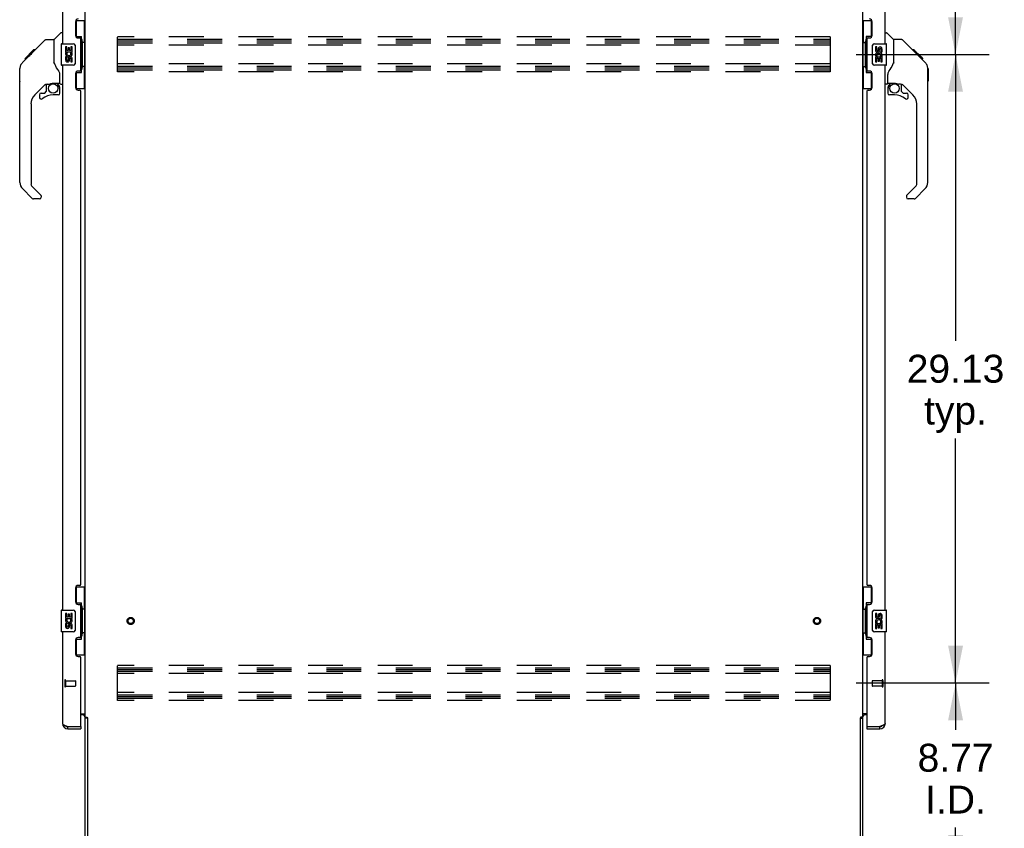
# Model space of a CAD drawing. Header units: inches. Extents: x 0 to 293, y 0 to 190.
# Tile 15 of 22: x 154 to 200, y 64 to 101. Entities that reach past the tile are written whole.
import ezdxf

# ---------------------------------------------------------------- set-up
doc = ezdxf.new("R2010")
doc.units = ezdxf.units.IN
doc.header["$LTSCALE"] = 16.117381
doc.header["$MEASUREMENT"] = 0
doc.linetypes.add('HIDDEN', pattern=[0.2, 0.1, -0.1])
doc.layers.get('0').update_dxf_attribs({"linetype": 'CONTINUOUS'})
for name, color, linetype in [('02___PRT_ALL_AXES', 7, 'CONTINUOUS'), ('DEFAULT_2', 8, 'HIDDEN'), ('DIMENSIONS', 7, 'CONTINUOUS')]:
    doc.layers.add(name, color=color, linetype=linetype)
doc.styles.get("Standard").update_dxf_attribs({"font": 'arial.ttf'})
doc.dimstyles.new('DIMSTYLE_1', dxfattribs={"dimtxt": 1.292838, "dimasz": 1.723784, "dimexe": 0.09, "dimexo": 0.07, "dimgap": 0.0375, "dimtad": 0, "dimtih": 1, "dimtoh": 1, "dimzin": 4, "dimdsep": 46, "dimtxsty": 'Standard', "dimblk": '_FILLED', "dimblk1": '_FILLED', "dimblk2": '_FILLED', "dimcen": 0.09, "dimazin": 1, "dimtfac": 1, "dimtdec": 3, "dimtofl": 0, "dimtmove": 0, "dimatfit": 3, "dimldrblk": '_FILLED', "dimfxl": 1, "dimtolj": 1, "dimtzin": 4, "dimarcsym": 0})

# ---------------------------------------------------------------- blocks, each defined once
blk = doc.blocks.new('_FILLED')
at = {"color": 0, "linetype": 'ByBlock'}
blk.add_solid([(0, 0), (-1, 0.2), (-1, -0.2)], dxfattribs=at)
blk = doc.blocks.new('*D17')
at = {"layer": 'DIMENSIONS', "color": 2, "linetype": 'Continuous'}
for p, q in [((193.158, 128.499), (199.317, 128.499)), ((197.766, 128.499), (197.766, 115.23)), ((197.766, 99.374), (197.766, 110.705)), ((193.158, 99.374), (199.317, 99.374))]:
    blk.add_line(p, q, dxfattribs=at)
at = {"layer": 'DIMENSIONS', "color": 2, "linetype": 'Continuous', "xscale": 1.7237841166, "yscale": 1.7237841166, "zscale": 1.7237841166}
for p, rotation in [((197.766, 128.499), 90), ((197.766, 99.374), 270)]:
    blk.add_blockref('_FILLED', p, dxfattribs=dict(at, rotation=rotation))
at = {"layer": 'DIMENSIONS', "color": 2, "linetype": 'Continuous', "insert": (197.766, 114.583), "char_height": 1.2928, "width": 4.51772, "attachment_point": 2, "line_spacing_factor": 0.9}
blk.add_mtext('29.13\\Ptyp.', dxfattribs=at)
blk = doc.blocks.new('*D18')
at = {"layer": 'DIMENSIONS', "color": 2, "linetype": 'Continuous'}
for p, q in [((193.158, 99.374), (199.317, 99.374)), ((197.766, 99.374), (197.766, 86.105)), ((197.766, 70.249), (197.766, 81.58)), ((193.158, 70.249), (199.317, 70.249))]:
    blk.add_line(p, q, dxfattribs=at)
at = {"layer": 'DIMENSIONS', "color": 2, "linetype": 'Continuous', "xscale": 1.7237841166, "yscale": 1.7237841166, "zscale": 1.7237841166}
for p, rotation in [((197.766, 99.374), 90), ((197.766, 70.249), 270)]:
    blk.add_blockref('_FILLED', p, dxfattribs=dict(at, rotation=rotation))
at = {"layer": 'DIMENSIONS', "color": 2, "linetype": 'Continuous', "insert": (197.766, 85.458), "char_height": 1.2928, "width": 4.51772, "attachment_point": 2, "line_spacing_factor": 0.9}
blk.add_mtext('29.13\\Ptyp.', dxfattribs=at)
blk = doc.blocks.new('*D19')
at = {"layer": 'DIMENSIONS', "color": 2, "linetype": 'Continuous'}
for p, q in [((193.158, 70.249), (199.317, 70.249)), ((197.766, 70.249), (197.766, 68.078)), ((197.766, 61.478), (197.766, 63.553)), ((194.412, 61.478), (199.317, 61.478))]:
    blk.add_line(p, q, dxfattribs=at)
at = {"layer": 'DIMENSIONS', "color": 2, "linetype": 'Continuous', "xscale": 1.7237841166, "yscale": 1.7237841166, "zscale": 1.7237841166}
for p, rotation in [((197.766, 70.249), 90), ((197.766, 61.478), 270)]:
    blk.add_blockref('_FILLED', p, dxfattribs=dict(at, rotation=rotation))
at = {"layer": 'DIMENSIONS', "color": 2, "linetype": 'Continuous', "insert": (197.766, 67.432), "char_height": 1.2928, "width": 3.51325, "attachment_point": 2, "line_spacing_factor": 0.9}
blk.add_mtext('8.77\\PI.D.', dxfattribs=at)

msp = doc.modelspace()

# ---------------------------------------------------------------- linework, layer by layer
at = {"color": 3, "linetype": 'Continuous'}
for p, q in [((157.451, 68.667), (157.451, 130.082)), ((193.451, 130.082), (193.451, 68.667)), ((156.393, 125.124), (156.393, 99.874)), ((194.509, 99.874), (194.509, 125.124)), ((156.997, 100.892), (156.997, 100.272)), ((193.905, 100.272), (193.905, 100.892)), ((157.127, 100.142), (157.187, 100.142)), ((157.247, 98.667), (157.247, 100.082)), ((193.655, 100.082), (193.655, 98.667)), ((193.715, 100.142), (193.775, 100.142)), ((156.393, 98.874), (156.393, 73.624)), ((157.187, 98.607), (157.127, 98.607)), ((193.775, 98.607), (193.715, 98.607)), ((194.509, 73.624), (194.509, 98.874)), ((156.997, 98.477), (156.997, 97.857)), ((193.905, 97.857), (193.905, 98.477)), ((157.127, 97.727), (157.187, 97.727)), ((157.247, 74.832), (157.247, 97.667)), ((193.655, 97.667), (193.655, 74.832)), ((193.715, 97.727), (193.775, 97.727)), ((156.997, 74.642), (156.997, 74.022)), ((157.187, 74.772), (157.127, 74.772)), ((193.775, 74.772), (193.715, 74.772)), ((193.905, 74.022), (193.905, 74.642)), ((157.127, 73.892), (157.187, 73.892)), ((193.715, 73.892), (193.775, 73.892)), ((157.247, 72.417), (157.247, 73.832)), ((193.655, 73.832), (193.655, 72.417)), ((156.393, 72.624), (156.393, 68.371)), ((194.509, 68.371), (194.509, 72.624)), ((156.997, 72.227), (156.997, 71.607)), ((157.187, 72.357), (157.127, 72.357)), ((193.775, 72.357), (193.715, 72.357)), ((193.905, 71.607), (193.905, 72.227)), ((157.127, 71.477), (157.187, 71.477)), ((157.247, 68.248), (157.247, 71.417)), ((193.655, 71.417), (193.655, 68.248)), ((193.715, 71.477), (193.775, 71.477)), ((157.247, 68.822), (157.451, 68.822)), ((157.309, 68.77), (157.247, 68.77)), ((157.451, 68.667), (157.526, 68.667)), ((157.451, 61.621), (157.451, 68.628)), ((157.542, 68.648), (157.544, 68.644)), ((157.555, 68.626), (157.555, 61.621)), ((193.347, 68.626), (193.347, 61.621)), ((193.451, 68.667), (193.377, 68.667)), ((193.655, 68.822), (193.451, 68.822)), ((193.451, 68.628), (193.451, 61.621)), ((193.655, 68.77), (193.594, 68.77)), ((156.64, 68.228), (157.227, 68.228)), ((156.64, 68.124), (157.247, 68.124)), ((193.655, 68.124), (194.263, 68.124)), ((193.675, 68.228), (194.263, 68.228)), ((194.295, 68.24), (194.263, 68.228))]:
    msp.add_line(p, q, dxfattribs=at)
at = {"color": 7, "linetype": 'Continuous'}
for p, q in [((157.011, 100.949), (157.451, 100.949)), ((157.047, 100.169), (157.047, 100.949)), ((157.412, 99.924), (157.412, 100.949)), ((193.451, 100.949), (193.892, 100.949)), ((193.49, 100.949), (193.49, 99.924)), ((193.855, 100.949), (193.855, 100.169)), ((156.005, 100.069), (156.303, 100.367)), ((156.393, 100.378), (156.331, 100.378)), ((194.509, 100.378), (194.572, 100.378)), ((194.897, 100.069), (194.6, 100.367)), ((154.959, 99.416), (155.583, 100.04)), ((155.639, 100.063), (156, 100.063)), ((156, 100.063), (156, 98.959)), ((157.047, 100.214), (157.274, 100.214)), ((157.274, 98.534), (157.274, 100.214)), ((157.311, 99.975), (157.311, 99.955)), ((157.311, 99.924), (157.311, 98.824)), ((157.434, 99.924), (157.311, 99.924)), ((157.434, 98.824), (157.434, 99.924)), ((193.469, 99.924), (193.591, 99.924)), ((193.469, 99.924), (193.469, 98.824)), ((193.591, 99.955), (193.591, 99.975)), ((193.591, 98.824), (193.591, 99.924)), ((193.855, 100.214), (193.628, 100.214)), ((193.628, 100.214), (193.628, 98.534)), ((195.264, 100.063), (194.903, 100.063)), ((194.903, 98.959), (194.903, 100.063)), ((196.085, 99.275), (195.32, 100.04)), ((154.65, 99.174), (155.06, 99.584)), ((155.043, 99.5), (154.976, 99.5)), ((155.06, 99.584), (155.062, 99.586)), ((155.126, 99.584), (155.06, 99.584)), ((155.06, 99.584), (155.127, 99.584)), ((155.062, 99.586), (155.128, 99.586)), ((156.333, 99.859), (156.333, 98.889)), ((156.348, 99.874), (156.888, 99.874)), ((156.988, 99.774), (156.988, 98.974)), ((193.914, 98.974), (193.914, 99.774)), ((194.014, 99.874), (194.554, 99.874)), ((194.569, 98.889), (194.569, 99.859)), ((195.841, 99.586), (195.774, 99.586)), ((195.848, 99.578), (195.782, 99.578)), ((195.858, 99.569), (195.791, 99.569)), ((195.865, 99.562), (195.798, 99.562)), ((195.873, 99.554), (195.806, 99.554)), ((195.892, 99.535), (195.826, 99.535)), ((195.841, 99.586), (196.168, 99.259)), ((195.915, 99.512), (195.848, 99.512)), ((195.938, 99.489), (195.871, 99.489)), ((195.962, 99.465), (195.895, 99.465)), ((195.986, 99.441), (195.919, 99.441)), ((154.54, 98.997), (154.818, 99.275)), ((154.646, 99.17), (154.649, 99.173)), ((154.646, 99.17), (154.713, 99.17)), ((154.649, 99.173), (154.716, 99.173)), ((154.717, 99.174), (154.65, 99.174)), ((154.798, 99.255), (154.731, 99.255)), ((154.818, 99.275), (154.951, 99.408)), ((154.885, 99.342), (154.818, 99.342)), ((154.845, 99.302), (154.818, 99.275)), ((154.879, 99.336), (154.845, 99.302)), ((154.923, 99.38), (154.879, 99.336)), ((154.967, 99.424), (154.9, 99.424)), ((154.959, 99.416), (154.923, 99.38)), ((156.02, 98.966), (156, 99.021)), ((194.903, 99.021), (194.882, 98.964)), ((196.009, 99.418), (195.943, 99.418)), ((196.002, 99.358), (195.958, 99.403)), ((196.032, 99.395), (195.965, 99.395)), ((196.052, 99.375), (195.985, 99.375)), ((196.069, 99.358), (196.002, 99.358)), ((196.058, 99.302), (196.002, 99.358)), ((196.082, 99.345), (196.015, 99.345)), ((196.086, 99.341), (196.02, 99.341)), ((196.088, 99.339), (196.022, 99.339)), ((196.089, 99.338), (196.022, 99.338)), ((196.09, 99.337), (196.023, 99.337)), ((196.092, 99.335), (196.025, 99.335)), ((196.097, 99.33), (196.03, 99.33)), ((196.103, 99.324), (196.036, 99.324)), ((196.116, 99.311), (196.049, 99.311)), ((196.084, 99.275), (196.058, 99.302)), ((196.131, 99.296), (196.064, 99.296)), ((196.139, 99.288), (196.072, 99.288)), ((196.146, 99.281), (196.079, 99.281)), ((196.084, 99.275), (196.363, 98.997)), ((196.158, 99.269), (196.091, 99.269)), ((196.163, 99.264), (196.096, 99.264)), ((196.166, 99.261), (196.1, 99.261)), ((196.168, 99.259), (196.101, 99.259)), ((196.168, 99.259), (196.101, 99.259)), ((196.168, 99.259), (196.102, 99.259)), ((196.168, 99.259), (196.253, 99.174)), ((196.186, 99.174), (196.253, 99.174)), ((196.254, 99.173), (196.187, 99.173)), ((196.257, 99.17), (196.19, 99.17)), ((196.254, 99.173), (196.257, 99.17)), ((154.413, 98.137), (154.413, 98.723)), ((154.425, 93.435), (154.425, 98.719)), ((156.049, 98.899), (156.02, 98.966)), ((156.888, 98.874), (156.348, 98.874)), ((157.047, 97.799), (157.047, 98.579)), ((157.047, 98.534), (157.274, 98.534)), ((157.434, 98.824), (157.311, 98.824)), ((157.311, 98.794), (157.311, 98.774)), ((157.412, 97.799), (157.412, 98.824)), ((193.469, 98.824), (193.591, 98.824)), ((193.49, 98.824), (193.49, 97.799)), ((193.591, 98.774), (193.591, 98.794)), ((193.628, 98.534), (193.855, 98.534)), ((193.855, 98.579), (193.855, 97.799)), ((194.554, 98.874), (194.014, 98.874)), ((196.477, 98.742), (196.477, 98.748)), ((196.478, 93.435), (196.478, 98.719)), ((196.49, 98.723), (196.49, 98.137)), ((156.275, 98.036), (156.275, 98.443)), ((194.627, 98.036), (194.627, 98.443)), ((155.611, 98.002), (155.11, 97.5)), ((155.57, 97.585), (155.642, 97.656)), ((155.645, 97.991), (155.645, 97.665)), ((155.688, 97.996), (155.775, 97.996)), ((155.953, 98.038), (155.96, 98.038)), ((155.96, 98.038), (156.256, 98.038)), ((156.138, 98.038), (156.218, 97.958)), ((156.21, 97.951), (156.203, 97.944)), ((156.256, 97.819), (156.275, 97.819)), ((156.275, 97.581), (156.275, 97.819)), ((156.315, 97.996), (156.393, 97.996)), ((157.011, 97.799), (157.451, 97.799)), ((193.451, 97.799), (193.892, 97.799)), ((194.588, 97.996), (194.509, 97.996)), ((194.627, 97.819), (194.627, 97.581)), ((194.647, 98.038), (194.942, 98.038)), ((194.685, 97.958), (194.765, 98.038)), ((194.691, 97.952), (194.688, 97.955)), ((194.695, 97.948), (194.691, 97.952)), ((194.699, 97.944), (194.695, 97.948)), ((195.215, 97.996), (195.128, 97.996)), ((195.257, 97.665), (195.257, 97.991)), ((195.261, 97.656), (195.333, 97.585)), ((195.793, 97.5), (195.292, 98.002)), ((155.33, 97.502), (155.33, 97.383)), ((155.409, 97.581), (155.562, 97.581)), ((156.197, 97.502), (155.96, 97.502)), ((194.942, 97.502), (194.706, 97.502)), ((195.341, 97.581), (195.494, 97.581)), ((195.572, 97.383), (195.572, 97.502)), ((154.937, 97.082), (154.937, 93.35)), ((195.966, 93.35), (195.966, 97.082)), ((154.992, 92.705), (154.54, 93.157)), ((154.96, 93.294), (155.395, 92.858)), ((195.507, 92.858), (195.943, 93.294)), ((196.363, 93.157), (195.91, 92.705)), ((155.33, 92.681), (155.048, 92.681)), ((155.409, 92.825), (155.409, 92.76)), ((195.494, 92.825), (195.494, 92.76)), ((195.855, 92.681), (195.572, 92.681)), ((157.011, 74.699), (157.451, 74.699)), ((157.047, 73.919), (157.047, 74.699)), ((157.412, 73.674), (157.412, 74.699)), ((193.451, 74.699), (193.892, 74.699)), ((193.49, 74.699), (193.49, 73.674)), ((193.855, 74.699), (193.855, 73.919)), ((157.047, 73.964), (157.274, 73.964)), ((157.274, 72.284), (157.274, 73.964)), ((193.855, 73.964), (193.628, 73.964)), ((193.628, 73.964), (193.628, 72.284)), ((156.333, 73.609), (156.333, 72.639)), ((156.348, 73.624), (156.888, 73.624)), ((156.988, 73.524), (156.988, 72.724)), ((157.311, 73.725), (157.311, 73.705)), ((157.434, 73.674), (157.311, 73.674)), ((157.311, 73.674), (157.311, 72.574)), ((157.434, 72.574), (157.434, 73.674)), ((193.469, 73.674), (193.591, 73.674)), ((193.469, 73.674), (193.469, 72.574)), ((193.591, 73.705), (193.591, 73.725)), ((193.591, 72.574), (193.591, 73.674)), ((193.914, 72.724), (193.914, 73.524)), ((194.014, 73.624), (194.554, 73.624)), ((194.569, 72.639), (194.569, 73.609)), ((156.888, 72.624), (156.348, 72.624)), ((157.434, 72.574), (157.311, 72.574)), ((157.311, 72.544), (157.311, 72.524)), ((157.412, 71.549), (157.412, 72.574)), ((193.469, 72.574), (193.591, 72.574)), ((193.49, 72.574), (193.49, 71.549)), ((193.591, 72.524), (193.591, 72.544)), ((194.554, 72.624), (194.014, 72.624)), ((157.047, 71.549), (157.047, 72.329)), ((157.047, 72.284), (157.274, 72.284)), ((193.628, 72.284), (193.855, 72.284)), ((193.855, 72.329), (193.855, 71.549)), ((157.011, 71.549), (157.451, 71.549)), ((193.451, 71.549), (193.892, 71.549)), ((157.555, 68.615), (157.451, 68.615)), ((193.347, 68.615), (193.451, 68.615)), ((156.64, 68.124), (156.64, 68.228)), ((157.227, 68.228), (157.247, 68.228)), ((157.247, 68.228), (157.247, 68.124)), ((193.655, 68.228), (193.675, 68.228)), ((193.655, 68.228), (193.655, 68.124)), ((194.263, 68.124), (194.263, 68.228))]:
    msp.add_line(p, q, dxfattribs=at)
for points in [[(155.583, 100.04), (155.591, 100.047), (155.599, 100.053), (155.608, 100.057), (155.618, 100.061), (155.628, 100.063), (155.639, 100.063)], [(157.238, 100.113), (157.241, 100.117), (157.246, 100.125), (157.251, 100.133), (157.255, 100.141), (157.259, 100.147), (157.262, 100.154), (157.265, 100.16), (157.268, 100.165), (157.27, 100.171), (157.272, 100.175), (157.273, 100.18), (157.274, 100.184), (157.274, 100.187), (157.274, 100.191)], [(193.628, 100.191), (193.629, 100.187), (193.629, 100.184), (193.63, 100.18), (193.631, 100.175), (193.633, 100.171), (193.635, 100.165), (193.637, 100.16), (193.64, 100.154), (193.644, 100.147), (193.648, 100.141), (193.652, 100.133), (193.657, 100.125), (193.662, 100.117), (193.664, 100.113)], [(195.32, 100.04), (195.312, 100.047), (195.304, 100.053), (195.294, 100.057), (195.285, 100.061), (195.274, 100.063), (195.264, 100.063)], [(156.982, 99.811), (156.984, 99.805), (156.985, 99.799), (156.987, 99.793), (156.988, 99.787), (156.988, 99.781), (156.988, 99.774)], [(193.914, 99.774), (193.915, 99.781), (193.915, 99.787), (193.916, 99.793), (193.917, 99.799), (193.919, 99.805), (193.921, 99.811)], [(154.54, 98.997), (154.521, 98.976), (154.495, 98.943), (154.473, 98.908), (154.455, 98.87), (154.441, 98.831), (154.431, 98.79), (154.426, 98.749), (154.425, 98.719)], [(196.478, 98.719), (196.477, 98.748), (196.472, 98.789), (196.462, 98.83), (196.448, 98.869), (196.43, 98.907), (196.408, 98.942), (196.383, 98.975), (196.363, 98.997)], [(156.222, 98.613), (156.173, 98.684), (156.125, 98.76), (156.084, 98.831), (156.049, 98.899)], [(156.275, 98.443), (156.274, 98.466), (156.27, 98.501), (156.261, 98.535), (156.248, 98.567), (156.233, 98.596), (156.222, 98.613)], [(156.988, 98.974), (156.988, 98.968), (156.988, 98.962), (156.987, 98.956), (156.985, 98.95), (156.984, 98.944), (156.982, 98.938)], [(157.274, 98.558), (157.274, 98.561), (157.274, 98.565), (157.273, 98.569), (157.272, 98.573), (157.27, 98.578), (157.268, 98.583), (157.265, 98.589), (157.262, 98.595), (157.259, 98.601), (157.255, 98.608), (157.251, 98.616), (157.246, 98.623), (157.241, 98.632), (157.238, 98.635)], [(193.664, 98.635), (193.662, 98.632), (193.657, 98.623), (193.652, 98.616), (193.648, 98.608), (193.644, 98.601), (193.64, 98.595), (193.637, 98.589), (193.635, 98.583), (193.633, 98.578), (193.631, 98.573), (193.63, 98.569), (193.629, 98.565), (193.629, 98.561), (193.628, 98.558)], [(193.921, 98.938), (193.919, 98.944), (193.917, 98.95), (193.916, 98.956), (193.915, 98.962), (193.915, 98.968), (193.914, 98.974)], [(194.681, 98.613), (194.67, 98.597), (194.655, 98.568), (194.642, 98.536), (194.633, 98.502), (194.628, 98.467), (194.627, 98.443)], [(194.882, 98.964), (194.852, 98.895), (194.815, 98.824), (194.773, 98.752), (194.725, 98.678), (194.681, 98.613)], [(155.775, 97.996), (155.784, 97.997), (155.792, 97.999), (155.802, 98.002), (155.814, 98.006), (155.827, 98.011), (155.842, 98.016), (155.858, 98.022), (155.876, 98.027), (155.895, 98.031), (155.914, 98.034), (155.934, 98.037), (155.953, 98.038)], [(156.255, 97.819), (156.255, 97.833), (156.253, 97.846), (156.25, 97.86), (156.247, 97.874), (156.242, 97.887), (156.236, 97.899), (156.229, 97.911), (156.221, 97.923), (156.213, 97.934), (156.203, 97.944)], [(156.218, 97.958), (156.217, 97.958), (156.217, 97.957), (156.216, 97.957), (156.215, 97.955), (156.214, 97.954), (156.21, 97.951)], [(194.699, 97.944), (194.69, 97.934), (194.681, 97.923), (194.674, 97.911), (194.667, 97.899), (194.661, 97.887), (194.656, 97.874), (194.652, 97.86), (194.65, 97.846), (194.648, 97.833), (194.648, 97.819)], [(194.688, 97.955), (194.687, 97.956), (194.686, 97.957), (194.685, 97.958), (194.685, 97.958)], [(194.942, 98.038), (194.949, 98.038), (194.969, 98.037), (194.99, 98.034), (195.011, 98.03), (195.031, 98.025), (195.049, 98.02), (195.065, 98.015), (195.079, 98.01), (195.091, 98.005), (195.101, 98.002), (195.11, 97.999), (195.118, 97.997)], [(195.118, 97.997), (195.126, 97.996), (195.127, 97.996)], [(157.238, 73.863), (157.241, 73.867), (157.246, 73.875), (157.251, 73.883), (157.255, 73.891), (157.259, 73.897), (157.262, 73.904), (157.265, 73.91), (157.268, 73.915), (157.27, 73.921), (157.272, 73.925), (157.273, 73.93), (157.274, 73.934), (157.274, 73.937), (157.274, 73.941)], [(193.628, 73.941), (193.629, 73.937), (193.629, 73.934), (193.63, 73.93), (193.631, 73.925), (193.633, 73.921), (193.635, 73.915), (193.637, 73.91), (193.64, 73.904), (193.644, 73.897), (193.648, 73.891), (193.652, 73.883), (193.657, 73.875), (193.662, 73.867), (193.664, 73.863)], [(156.982, 73.561), (156.984, 73.555), (156.985, 73.549), (156.987, 73.543), (156.988, 73.537), (156.988, 73.531), (156.988, 73.524)], [(193.914, 73.524), (193.915, 73.531), (193.915, 73.537), (193.916, 73.543), (193.917, 73.549), (193.919, 73.555), (193.921, 73.561)], [(156.988, 72.724), (156.988, 72.718), (156.988, 72.712), (156.987, 72.706), (156.985, 72.7), (156.984, 72.694), (156.982, 72.688)], [(193.921, 72.688), (193.919, 72.694), (193.917, 72.7), (193.916, 72.706), (193.915, 72.712), (193.915, 72.718), (193.914, 72.724)], [(157.274, 72.308), (157.274, 72.311), (157.274, 72.315), (157.273, 72.319), (157.272, 72.323), (157.27, 72.328), (157.268, 72.333), (157.265, 72.339), (157.262, 72.345), (157.259, 72.351), (157.255, 72.358), (157.251, 72.366), (157.246, 72.373), (157.241, 72.382), (157.238, 72.385)], [(193.664, 72.385), (193.662, 72.382), (193.657, 72.373), (193.652, 72.366), (193.648, 72.358), (193.644, 72.351), (193.64, 72.345), (193.637, 72.339), (193.635, 72.333), (193.633, 72.328), (193.631, 72.323), (193.63, 72.319), (193.629, 72.315), (193.629, 72.311), (193.628, 72.308)]]:
    msp.add_lwpolyline(points, dxfattribs=at)
at = {"color": 3, "linetype": 'Continuous'}
for points in [[(157.526, 68.667), (157.528, 68.665), (157.53, 68.664), (157.531, 68.662), (157.533, 68.661), (157.534, 68.659), (157.536, 68.658), (157.537, 68.656), (157.538, 68.655), (157.539, 68.654), (157.54, 68.652), (157.54, 68.651), (157.541, 68.65), (157.542, 68.648)], [(157.544, 68.644), (157.545, 68.642), (157.546, 68.641), (157.547, 68.639), (157.548, 68.637), (157.549, 68.636), (157.55, 68.634), (157.551, 68.632), (157.553, 68.63), (157.554, 68.628), (157.555, 68.626)], [(193.361, 68.648), (193.359, 68.644), (193.358, 68.642), (193.357, 68.641), (193.356, 68.639), (193.355, 68.637), (193.354, 68.636), (193.353, 68.634), (193.352, 68.632), (193.35, 68.63), (193.349, 68.628), (193.347, 68.626)], [(193.377, 68.667), (193.375, 68.665), (193.373, 68.664), (193.371, 68.662), (193.37, 68.661), (193.368, 68.659), (193.367, 68.658), (193.366, 68.656), (193.365, 68.655), (193.364, 68.654), (193.363, 68.652), (193.362, 68.651), (193.362, 68.65), (193.361, 68.648)], [(156.393, 68.371), (156.394, 68.365), (156.395, 68.359), (156.398, 68.353), (156.402, 68.347), (156.406, 68.341), (156.412, 68.335), (156.419, 68.329), (156.426, 68.323), (156.435, 68.317), (156.444, 68.312), (156.455, 68.306), (156.466, 68.3), (156.477, 68.294), (156.49, 68.288), (156.503, 68.282), (156.517, 68.276), (156.531, 68.27), (156.545, 68.264)], [(156.545, 68.264), (156.561, 68.258), (156.576, 68.252), (156.592, 68.246), (156.608, 68.24), (156.64, 68.228)], [(194.357, 68.264), (194.342, 68.258), (194.327, 68.252), (194.311, 68.246), (194.295, 68.24)], [(194.509, 68.371), (194.509, 68.365), (194.507, 68.359), (194.505, 68.353), (194.501, 68.347), (194.496, 68.341), (194.491, 68.335), (194.484, 68.329), (194.476, 68.323), (194.468, 68.317), (194.459, 68.312), (194.448, 68.306), (194.437, 68.3), (194.425, 68.294), (194.413, 68.288), (194.4, 68.282), (194.386, 68.276), (194.372, 68.27), (194.357, 68.264)]]:
    msp.add_lwpolyline(points, dxfattribs=at)
at = {"color": 7, "linetype": 'Continuous'}
for centre in [(155.96, 97.798), (194.942, 97.798)]:
    msp.add_circle(centre, 0.217, dxfattribs=at)
at = {"color": 3, "linetype": 'Continuous'}
for centre, radius, start, end in [((157.127, 100.892), 0.13, 90, 180), ((193.775, 100.892), 0.13, 0, 90), ((157.127, 100.272), 0.13, 180, 270), ((157.187, 100.082), 0.06, 0, 90), ((193.715, 100.082), 0.06, 90, 180), ((193.775, 100.272), 0.13, 270, 360), ((157.127, 98.477), 0.13, 90, 180), ((157.187, 98.667), 0.06, 270, 360), ((193.715, 98.667), 0.06, 180, 270), ((193.775, 98.477), 0.13, 0, 90), ((157.127, 97.857), 0.13, 180, 270), ((157.187, 97.667), 0.06, 0, 90), ((193.715, 97.667), 0.06, 90, 180), ((193.775, 97.857), 0.13, 270, 360), ((157.187, 74.832), 0.06, 270, 360), ((193.715, 74.832), 0.06, 180, 270), ((157.127, 74.642), 0.13, 90, 180), ((193.775, 74.642), 0.13, 0, 90), ((157.127, 74.022), 0.13, 180, 270), ((157.187, 73.832), 0.06, 0, 90), ((193.715, 73.832), 0.06, 90, 180), ((193.775, 74.022), 0.13, 270, 360), ((157.127, 72.227), 0.13, 90, 180), ((157.187, 72.417), 0.06, 270, 360), ((193.715, 72.417), 0.06, 180, 270), ((193.775, 72.227), 0.13, 0, 90), ((157.127, 71.607), 0.13, 180, 270), ((157.187, 71.417), 0.06, 0, 90), ((193.715, 71.417), 0.06, 90, 180), ((193.775, 71.607), 0.13, 270, 360), ((157.309, 68.628), 0.142, 0, 90), ((193.594, 68.628), 0.142, 90, 180), ((156.64, 68.371), 0.246, 180, 270), ((157.227, 68.248), 0.02, 270, 360), ((193.675, 68.248), 0.02, 180, 270), ((194.263, 68.371), 0.246, 270, 360)]:
    msp.add_arc(centre, radius, start, end, dxfattribs=at)
at = {"color": 7, "linetype": 'Continuous'}
for centre, radius, start, end in [((156.331, 100.339), 0.0394, 90, 135), ((194.572, 100.339), 0.0394, 45, 90), ((156.019, 100.055), 0.0197, 135, 180), ((194.883, 100.055), 0.0197, 0, 45), ((156.348, 99.859), 0.015, 90, 180), ((156.888, 99.774), 0.1, 21.205, 90), ((194.014, 99.774), 0.1, 90, 158.8004), ((194.554, 99.859), 0.015, 0, 90), ((154.433, 98.723), 0.0197, 110.9631, 180), ((156.348, 98.889), 0.015, 180, 270), ((156.888, 98.974), 0.1, 270, 338.8004), ((194.014, 98.974), 0.1, 201.205, 270), ((194.554, 98.889), 0.015, 270, 360), ((196.47, 98.723), 0.0197, 0, 68.9395), ((154.433, 98.137), 0.0197, 180, 246.393), ((196.47, 98.137), 0.0197, 293.607, 360), ((155.688, 97.8), 0.197, 90, 127.4405), ((155.634, 97.665), 0.0118, 315, 360), ((156.078, 97.819), 0.197, 0, 45), ((156.256, 98.057), 0.0197, 270, 360), ((156.315, 98.036), 0.0394, 180, 270), ((194.588, 98.036), 0.0394, 270, 360), ((194.647, 98.057), 0.0197, 180, 270), ((194.824, 97.819), 0.197, 135, 180), ((195.215, 97.8), 0.197, 52.5121, 90), ((195.269, 97.665), 0.0118, 180, 225), ((155.527, 97.082), 0.591, 135, 180), ((155.409, 97.502), 0.0787, 90, 180), ((155.409, 97.383), 0.0787, 180, 309.5212), ((155.96, 96.715), 0.787, 90, 129.5212), ((155.562, 97.593), 0.0118, 270, 315), ((156.197, 97.581), 0.0787, 270, 360), ((194.706, 97.581), 0.0787, 180, 270), ((194.942, 96.715), 0.787, 50.4788, 90), ((195.341, 97.593), 0.0118, 225, 270), ((195.494, 97.383), 0.0787, 230.4788, 360), ((195.494, 97.502), 0.0787, 0, 90), ((195.376, 97.082), 0.591, 0, 45), ((154.819, 93.435), 0.394, 180, 225), ((155.015, 93.35), 0.0787, 180, 225), ((195.887, 93.35), 0.0787, 315, 360), ((196.084, 93.435), 0.394, 315, 360), ((155.048, 92.76), 0.0787, 225, 270), ((155.33, 92.76), 0.0787, 270, 360), ((155.362, 92.825), 0.0472, 0, 45), ((195.541, 92.825), 0.0472, 135, 180), ((195.572, 92.76), 0.0787, 180, 270), ((195.855, 92.76), 0.0787, 270, 315), ((156.348, 73.609), 0.015, 90, 180), ((156.888, 73.524), 0.1, 21.205, 90), ((194.014, 73.524), 0.1, 90, 158.8004), ((194.554, 73.609), 0.015, 0, 90), ((156.348, 72.639), 0.015, 180, 270), ((156.888, 72.724), 0.1, 270, 338.8004), ((194.014, 72.724), 0.1, 201.205, 270), ((194.554, 72.639), 0.015, 270, 360), ((156.64, 68.371), 0.142, 228.633, 270), ((156.557, 68.514), 0.26, 270, 272.6114), ((194.263, 68.371), 0.142, 270, 311.367), ((194.345, 68.514), 0.26, 267.373, 270)]:
    msp.add_arc(centre, radius, start, end, dxfattribs=at)
for centre, start_param, end_param in [((157.207, 99.965), -1.51401, -0.699287), ((157.207, 99.965), -2.442306, -1.627583), ((193.696, 99.965), 0.699287, 1.51401), ((193.696, 99.965), -4.655602, -3.84088), ((157.207, 98.784), -1.51401, -0.699287), ((157.207, 98.784), -2.442306, -1.627583), ((193.696, 98.784), 0.699287, 1.51401), ((193.696, 98.784), -4.655602, -3.84088), ((157.207, 73.715), -1.51401, -0.699287), ((157.207, 73.715), -2.442306, -1.627583), ((193.696, 73.715), 0.699287, 1.51401), ((193.696, 73.715), -4.655602, -3.84088), ((157.207, 72.534), -1.51401, -0.699287), ((157.207, 72.534), -2.442306, -1.627583), ((193.696, 72.534), 0.699287, 1.51401), ((193.696, 72.534), -4.655602, -3.84088)]:
    msp.add_ellipse(centre, major_axis=(0, 0.18), ratio=0.579493, start_param=start_param, end_param=end_param, dxfattribs=at)
at = {"layer": '02___PRT_ALL_AXES', "color": 7, "linetype": 'Continuous'}
for p, q in [((156.536, 99.72), (156.536, 99.49)), ((156.599, 99.72), (156.536, 99.72)), ((156.536, 99.49), (156.798, 99.49)), ((156.607, 99.454), (156.549, 99.479)), ((156.599, 99.553), (156.599, 99.72)), ((156.662, 99.553), (156.599, 99.553)), ((156.662, 99.689), (156.662, 99.553)), ((156.723, 99.689), (156.662, 99.689)), ((156.723, 99.553), (156.723, 99.689)), ((156.788, 99.553), (156.723, 99.553)), ((156.798, 99.49), (156.771, 99.471)), ((156.788, 99.72), (156.788, 99.553)), ((156.851, 99.72), (156.788, 99.72)), ((156.833, 99.49), (156.851, 99.49)), ((156.851, 99.49), (156.851, 99.72)), ((194.115, 99.72), (194.052, 99.72)), ((194.052, 99.72), (194.052, 99.584)), ((194.115, 99.584), (194.115, 99.72)), ((194.18, 99.646), (194.18, 99.577)), ((194.241, 99.584), (194.241, 99.626)), ((194.304, 99.626), (194.304, 99.49)), ((194.304, 99.49), (194.366, 99.49)), ((194.366, 99.49), (194.366, 99.626)), ((156.536, 99.259), (156.536, 99.123)), ((156.599, 99.259), (156.536, 99.259)), ((156.599, 99.123), (156.599, 99.259)), ((156.662, 99.165), (156.662, 99.123)), ((156.723, 99.102), (156.723, 99.171)), ((156.788, 99.165), (156.788, 99.029)), ((156.788, 99.029), (156.851, 99.029)), ((156.851, 99.029), (156.851, 99.165)), ((194.07, 99.259), (194.052, 99.259)), ((194.052, 99.259), (194.052, 99.029)), ((194.052, 99.029), (194.115, 99.029)), ((194.105, 99.259), (194.132, 99.278)), ((194.105, 99.259), (194.366, 99.259)), ((194.115, 99.196), (194.18, 99.196)), ((194.115, 99.029), (194.115, 99.196)), ((194.18, 99.196), (194.18, 99.06)), ((194.18, 99.06), (194.241, 99.06)), ((194.241, 99.196), (194.304, 99.196)), ((194.241, 99.06), (194.241, 99.196)), ((194.296, 99.295), (194.353, 99.27)), ((194.304, 99.196), (194.304, 99.029)), ((194.304, 99.029), (194.366, 99.029)), ((194.366, 99.029), (194.366, 99.259)), ((156.599, 73.47), (156.536, 73.47)), ((156.536, 73.47), (156.536, 73.24)), ((156.599, 73.303), (156.599, 73.47)), ((156.723, 73.439), (156.662, 73.439)), ((156.662, 73.439), (156.662, 73.303)), ((156.723, 73.303), (156.723, 73.439)), ((156.851, 73.47), (156.788, 73.47)), ((156.788, 73.47), (156.788, 73.303)), ((156.851, 73.24), (156.851, 73.47)), ((194.115, 73.47), (194.052, 73.47)), ((194.052, 73.47), (194.052, 73.334)), ((194.115, 73.334), (194.115, 73.47)), ((156.536, 73.24), (156.798, 73.24)), ((156.599, 73.009), (156.536, 73.009)), ((156.536, 73.009), (156.536, 72.873)), ((156.607, 73.204), (156.549, 73.229)), ((156.662, 73.303), (156.599, 73.303)), ((156.599, 72.873), (156.599, 73.009)), ((156.788, 73.303), (156.723, 73.303)), ((156.798, 73.24), (156.771, 73.221)), ((156.833, 73.24), (156.851, 73.24)), ((194.07, 73.009), (194.052, 73.009)), ((194.052, 73.009), (194.052, 72.779)), ((194.105, 73.009), (194.132, 73.028)), ((194.105, 73.009), (194.366, 73.009)), ((194.18, 73.396), (194.18, 73.327)), ((194.241, 73.334), (194.241, 73.376)), ((194.296, 73.045), (194.353, 73.02)), ((194.304, 73.376), (194.304, 73.24)), ((194.304, 73.24), (194.366, 73.24)), ((194.366, 73.24), (194.366, 73.376)), ((194.366, 72.779), (194.366, 73.009)), ((156.662, 72.915), (156.662, 72.873)), ((156.723, 72.852), (156.723, 72.921)), ((156.788, 72.915), (156.788, 72.779)), ((156.788, 72.779), (156.851, 72.779)), ((156.851, 72.779), (156.851, 72.915)), ((194.052, 72.779), (194.115, 72.779)), ((194.115, 72.946), (194.18, 72.946)), ((194.115, 72.779), (194.115, 72.946)), ((194.18, 72.946), (194.18, 72.81)), ((194.18, 72.81), (194.241, 72.81)), ((194.241, 72.946), (194.304, 72.946)), ((194.241, 72.81), (194.241, 72.946)), ((194.304, 72.946), (194.304, 72.779)), ((194.304, 72.779), (194.366, 72.779))]:
    msp.add_line(p, q, dxfattribs=at)
at = {"layer": '02___PRT_ALL_AXES', "color": 8, "linetype": 'HIDDEN'}
for p, q in [((156.54, 70.352), (156.987, 70.352)), ((156.54, 70.352), (156.54, 70.104)), ((194.362, 70.352), (193.915, 70.352)), ((194.362, 70.352), (194.362, 70.104)), ((156.54, 70.104), (156.987, 70.104)), ((194.362, 70.104), (193.915, 70.104))]:
    msp.add_line(p, q, dxfattribs=at)
for centre in [(159.555, 73.124), (191.347, 73.124)]:
    msp.add_circle(centre, 0.124, dxfattribs=at)
at = {"layer": '02___PRT_ALL_AXES', "color": 7, "linetype": 'Continuous'}
for centre, radius, start, end in [((156.694, 99.416), 0.157, 156.5966, 341.8791), ((156.694, 99.416), 0.0943, 156.5966, 35.1122), ((156.694, 99.416), 0.157, 25.737, 27.8532), ((156.697, 99.417), 0.154, 341.4199, 26.1963), ((194.146, 99.584), 0.0943, 180, 360), ((194.209, 99.332), 0.157, 336.5966, 161.8791), ((194.146, 99.584), 0.0314, 180, 261.2295), ((194.146, 99.589), 0.0362, 263.4285, 341.7628), ((194.272, 99.626), 0.0943, 68.6999, 167.4338), ((194.272, 99.626), 0.0314, 0, 180.0485), ((194.272, 99.626), 0.0943, 0, 68.6704), ((156.631, 99.123), 0.0943, 180, 248.6704), ((156.631, 99.123), 0.0943, 248.6999, 347.4338), ((156.631, 99.123), 0.0314, 180, 0.0485), ((156.756, 99.165), 0.0943, 0, 180), ((156.757, 99.16), 0.0362, 83.4285, 161.7628), ((156.756, 99.165), 0.0314, 0, 81.2295), ((194.206, 99.332), 0.154, 161.4199, 206.1963), ((194.209, 99.332), 0.157, 205.737, 207.8532), ((194.209, 99.332), 0.0943, 336.5966, 215.1122), ((194.272, 73.376), 0.0943, 68.6999, 167.4338), ((194.272, 73.376), 0.0943, 0, 68.6704), ((156.694, 73.166), 0.157, 156.5966, 341.8791), ((156.694, 73.166), 0.0943, 156.5966, 35.1122), ((156.756, 72.915), 0.0943, 0, 180), ((156.694, 73.166), 0.157, 25.737, 27.8532), ((156.697, 73.167), 0.154, 341.4199, 26.1963), ((194.146, 73.334), 0.0943, 180, 360), ((194.206, 73.082), 0.154, 161.4199, 206.1963), ((194.209, 73.082), 0.157, 336.5966, 161.8791), ((194.209, 73.082), 0.157, 205.737, 207.8532), ((194.146, 73.334), 0.0314, 180, 261.2295), ((194.209, 73.082), 0.0943, 336.5966, 215.1122), ((194.146, 73.339), 0.0362, 263.4285, 341.7628), ((194.272, 73.376), 0.0314, 0, 180.0485), ((156.631, 72.873), 0.0943, 180, 248.6704), ((156.631, 72.873), 0.0943, 248.6999, 347.4338), ((156.631, 72.873), 0.0314, 180, 0.0485), ((156.757, 72.91), 0.0362, 83.4285, 161.7628), ((156.756, 72.915), 0.0314, 0, 81.2295)]:
    msp.add_arc(centre, radius, start, end, dxfattribs=at)
at = {"layer": 'DEFAULT_2', "color": 8, "linetype": 'HIDDEN'}
for p, q in [((158.951, 98.562), (158.951, 100.187)), ((191.951, 100.187), (158.951, 100.187)), ((158.951, 100.083), (191.951, 100.083)), ((158.951, 99.999), (191.951, 99.999)), ((158.951, 99.916), (191.951, 99.916)), ((191.951, 100.187), (191.951, 98.562)), ((191.951, 99.812), (158.951, 99.812)), ((191.951, 98.937), (158.951, 98.937)), ((158.951, 98.833), (191.951, 98.833)), ((158.951, 98.749), (191.951, 98.749)), ((158.951, 98.666), (191.951, 98.666)), ((191.951, 98.562), (158.951, 98.562)), ((191.951, 71.062), (158.951, 71.062)), ((158.951, 69.437), (158.951, 71.062)), ((158.951, 70.958), (191.951, 70.958)), ((158.951, 70.874), (191.951, 70.874)), ((158.951, 70.791), (191.951, 70.791)), ((191.951, 71.062), (191.951, 69.437)), ((156.497, 70.37), (156.497, 70.086)), ((156.54, 70.37), (156.54, 70.086)), ((156.997, 70.342), (156.997, 70.114)), ((191.951, 70.687), (158.951, 70.687)), ((193.905, 70.342), (193.905, 70.114)), ((194.362, 70.37), (194.362, 70.086)), ((194.405, 70.37), (194.405, 70.086)), ((191.951, 69.812), (158.951, 69.812)), ((158.951, 69.708), (191.951, 69.708)), ((158.951, 69.624), (191.951, 69.624)), ((158.951, 69.541), (191.951, 69.541)), ((191.951, 69.437), (158.951, 69.437))]:
    msp.add_line(p, q, dxfattribs=at)
for centre, radius in [((159.555, 73.124), 0.164), ((159.555, 73.124), 0.124), ((191.347, 73.124), 0.164), ((191.347, 73.124), 0.124)]:
    msp.add_circle(centre, radius, dxfattribs=at)
for centre, radius, start, end in [((156.519, 70.37), 0.0215, 0, 180), ((156.987, 70.342), 0.01, 0, 90), ((193.915, 70.342), 0.01, 90, 180), ((194.384, 70.37), 0.0215, 0, 180), ((156.519, 70.086), 0.0215, 180, 360), ((156.987, 70.114), 0.01, 270, 360), ((193.915, 70.114), 0.01, 180, 270), ((194.384, 70.086), 0.0215, 180, 360)]:
    msp.add_arc(centre, radius, start, end, dxfattribs=at)

# ---------------------------------------------------------------- dimensions: what is measured, and where the dimension line sits
at = {"layer": 'DIMENSIONS', "color": 2, "linetype": 'Continuous'}
for base, p1, p2, angle, text, picture, middle in [((197.766051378, 99.374357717), (193.088031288, 128.499357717), (193.088031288, 99.374357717), 270, '<>\\Ptyp.', '*D17', (197.766051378, 112.967229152)), ((197.766051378, 70.249357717), (193.088031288, 99.374357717), (193.088031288, 70.249357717), 270, '<>\\Ptyp.', '*D18', (197.766051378, 83.842229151)), ((197.766, 70.249), (194.342, 61.478), (193.088, 70.249), 90, '<>\\PI.D.', '*D19', (197.766, 65.816))]:
    dim = msp.add_linear_dim(base=base, p1=p1, p2=p2, angle=angle, text=text, dimstyle='DIMSTYLE_1', dxfattribs=at)
    dim.commit()
    dim.dimension.update_dxf_attribs({"geometry": picture, "text_midpoint": middle, "dimtype": 160})

doc.saveas('drawing.dxf')
